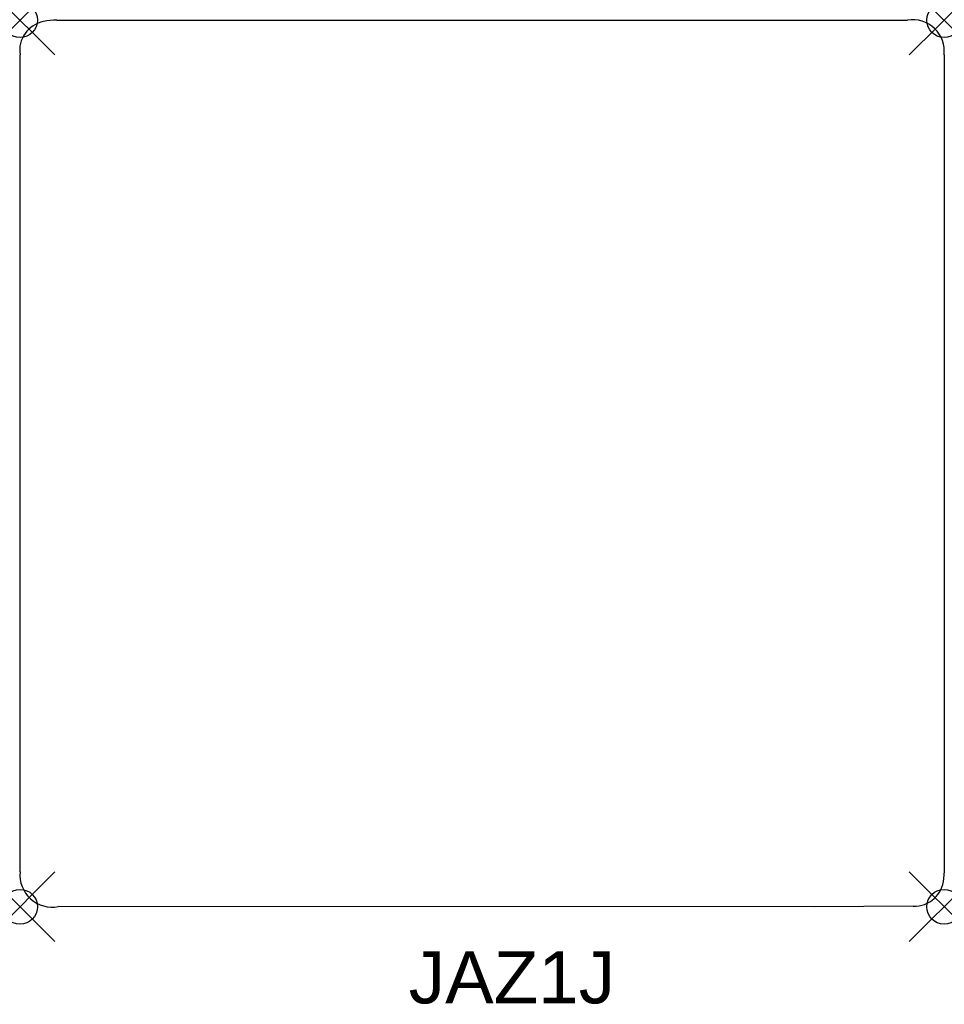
# Model space of a CAD drawing. Header units: inches. Extents: x 0 to 26.6, y -28.3 to 0.
import ezdxf

# ---------------------------------------------------------------- set-up
doc = ezdxf.new("R2010")
doc.units = ezdxf.units.IN
doc.header["$LTSCALE"] = 0.03937
doc.header["$MEASUREMENT"] = 0
doc.header["$PDMODE"] = 35
doc.header["$PDSIZE"] = 1
doc.layers.add('A-FURN-P-ST', color=2, linetype='Continuous')
doc.layers.add('A-FURN-P-ST-TN', color=2, linetype='Continuous')
doc.styles.get("Standard").update_dxf_attribs({"font": 'arial.ttf'})

msp = doc.modelspace()

# ---------------------------------------------------------------- linework, layer by layer
at = {"layer": 'A-FURN-P-ST'}
for p, q in [((1.058, 0), (3.894, 0)), ((3.894, 0), (25.525, 0)), ((0, -24.5), (0, -1)), ((26.573, -1), (26.574, -24.48)), ((26.574, -24.48), (26.56, -24.69)), ((25.687, -25.486), (22.85, -25.5)), ((22.85, -25.5), (1.101, -25.495))]:
    msp.add_line(p, q, dxfattribs=at)
for centre, radius, start, end in [((1.038, -1.637), 1.637, 89.2738, 102.7149), ((25.673, -0.894), 0.906, 353.2514, 99.4135), ((0.842, -0.875), 0.851, 101.149, 188.4581), ((0.925, -24.583), 0.928, 174.8602, 280.9274), ((25.718, -24.643), 0.844, 267.8786, 356.814)]:
    msp.add_arc(centre, radius, start, end, dxfattribs=at)
for p in [(0, 0), (26.573, 0), (0, -25.5), (26.573, -25.5)]:
    msp.add_point(p, dxfattribs=at)

# ---------------------------------------------------------------- texts
at = {"layer": 'A-FURN-P-ST-TN'}
msp.add_text('JAZ1J', height=1.5, dxfattribs=at).set_placement((11.176, -28.28))

doc.saveas('drawing.dxf')
